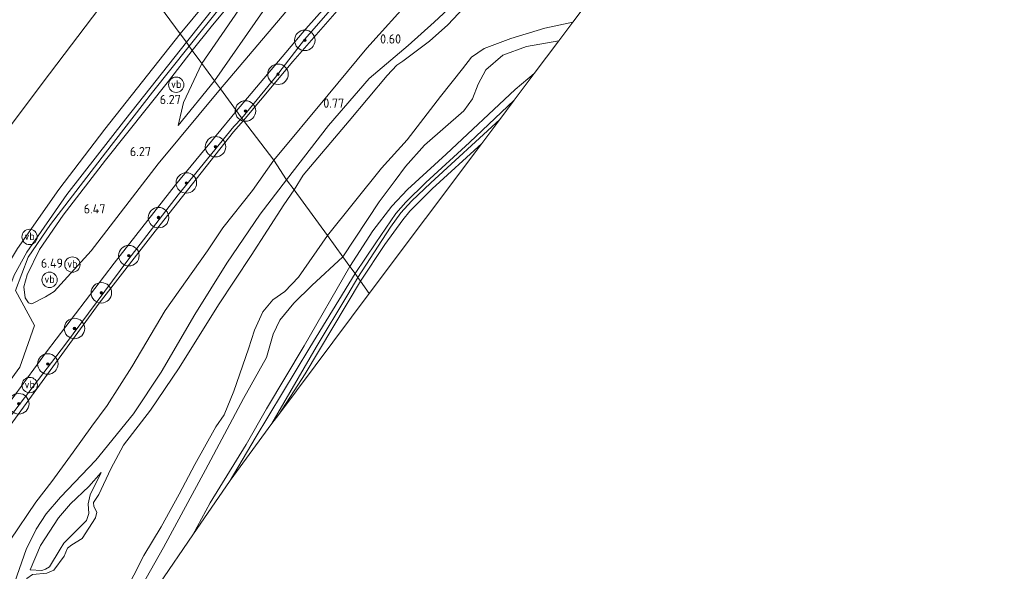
# Model space of a CAD drawing. Extents: x 130905 to 137824, y 412333 to 417928.
# Tile 152 of 256: x 133922 to 134114, y 414617 to 414725. Entities that reach past the tile are written whole.
import ezdxf
from ezdxf.enums import TextEntityAlignment as Align
from ezdxf.lldxf.tags import DXFTag

# ---------------------------------------------------------------- set-up
doc = ezdxf.new("R2010")
doc.units = 0
for name, color, linetype, lineweight in [('B-ME-GR-BOOM-S', 90, 'Continuous', 25), ('B-ME-GR-GRAS-GV', 60, 'Continuous', 13), ('B-ME-GW-TALUD_KRUIN-G', 90, 'Continuous', 18), ('B-ME-GW-TALUD_TEEN-G', 90, 'Continuous', 18), ('B-ME-IE-MEUBILAIR_WEGMEUBILAIR-S', 7, 'Continuous', 25), ('B-ME-IE-TERREINAFSCHEIDING_KUNSTMATIG_HEKWERK-G', 20, 'IE-TERREINAFSCHEIDING-KUNSTMATIG', 18), ('B-ME-KG-GRENS_OPNAME-G', 210, 'KG-OPNAME', 18), ('B-ME-OB-OEVERVOORZIENING-G', 7, 'Continuous', 18), ('B-ME-OG-TERREIN_GROEN-GV', 7, 'Continuous', 18), ('B-ME-OG-WATER_RIVIER-GV', 130, 'Continuous', 18), ('B-ME-OG-WATER_SLOOT-G', 120, 'Continuous', 18), ('B-ME-OG-WATER_SLOOT-GV', 120, 'Continuous', 18), ('B-ME-VH-VERHARDING_ASFALT-GV', 252, 'Continuous', 18), ('B-ME-WH-WINTERBED-G', 150, 'WH-WINTERBED', 18), ('X-XX-AL-HOOGTELABEL-S', 7, 'Continuous', 25)]:
    doc.layers.add(name, color=color, linetype=linetype, lineweight=lineweight)
doc.styles.add('NLCS-ISO', font='NLCS-ISO.ttf')
doc.styles.add('NLCS-ISO-ANNOTATIVE-T18', font='NLCS-ISO.ttf', dxfattribs={"height": 1.8})
doc.styles.get("Standard").update_dxf_attribs({"font": 'arial.ttf'})
doc.linetypes.add('IE-TERREINAFSCHEIDING-KUNSTMATIG', pattern='A,4,[82,NLCS.SHX,S=0.75,R=90,X=0,Y=0],4,-2', length=10)
tags = doc.linetypes.add('KG-OPNAME', pattern='A,5.5,-2,["O",Standard,S=1.8,R=0,X=-0.5,Y=-0.9],-2,5.5,-2,[5,NLCS.SHX,S=0.75,R=0,X=0,Y=0],-2', length=19).pattern_tags.tags
tags[6] = DXFTag(74, 10)
tags = doc.linetypes.add('WH-WINTERBED', pattern='A,6,-3.5,["WB",Standard,S=1.8,R=0,X=-1.5,Y=-0.9],-3.5,6,-3.5,6,-3.5,6,-3.5,6,-3.5', length=51).pattern_tags.tags
tags[6] = DXFTag(74, 10)

# ---------------------------------------------------------------- blocks, each defined once
blk = doc.blocks.new('SGR-BOOM_01-SO')
at = {"linetype": 'ByBlock', "lineweight": 18}
h = blk.add_hatch(color=0, dxfattribs=at)
h.dxf.hatch_style = 1
edge = h.paths.add_edge_path()
edge.add_arc((0, 0), 0.25, 0, 360)
at = {"color": 0, "linetype": 'ByBlock', "lineweight": 18}
for radius in [2, 0.25]:
    blk.add_circle((0, 0), radius, dxfattribs=at)
blk = doc.blocks.new('SIE-WEG_PAAL_VERKEERSBORD-SO')
at = {"color": 0, "linetype": 'ByBlock', "lineweight": 18}
blk.add_circle((0, 0), 1.5, dxfattribs=at)
at = {"color": 0, "linetype": 'ByBlock', "lineweight": 18, "style": 'NLCS-ISO'}
blk.add_text('vb', height=1.5, dxfattribs=at).set_placement((0, 0.13), align=Align.MIDDLE_CENTER)
blk = doc.blocks.new('SAL-HOOGTELABEL-SO')
at = {"color": 0, "linetype": 'ByBlock', "lineweight": -2, "style": 'NLCS-ISO-ANNOTATIVE-T18'}
blk.add_attdef('HOOGTE', text='', height=1.8, dxfattribs=at).set_placement((2.79, 0), align=Align.RIGHT)

msp = doc.modelspace()

# ---------------------------------------------------------------- linework, layer by layer
at = {"layer": 'B-ME-GR-GRAS-GV'}
for points in [[(134063.873, 414817.978, 2.818), (134047.558, 414802.088, 3.302), (134027.216, 414782.442, 3.984), (134013.584, 414768.758, 4.375), (134003.585, 414758.792, 4.761), (133992.026, 414746.321, 5.022), (133978.707, 414732.16, 5.331), (133961.221, 414711.472, 5.794), (133960.095, 414713.018, 5.835), (133969.519, 414726.558, 5.685), (133976.621, 414734.903, 5.473), (133986.312, 414746.722, 5.385), (133987.755, 414745.462, 5.178), (134010.777, 414770.42, 4.502), (134027.928, 414787.28, 3.966), (134045.08, 414804.141, 3.429), (134069.893, 414828.469, 2.79)], [(134068.139, 414814.134, 2.577), (134057.313, 414803.563, 2.997), (134043.887, 414790.557, 3.435), (134030.515, 414777.629, 3.954), (134027.381, 414774.144, 4.021), (134026.309, 414771.375, 3.836), (134017.632, 414762.641, 4.252), (134010.906, 414758.005, 4.597), (133998.914, 414744.973, 4.785), (133991.014, 414736.439, 4.987), (133977.612, 414721.123, 5.326), (133971.994, 414713.778, 5.256), (133965.375, 414705.77, 5.624), (133965.146, 414706.085, 5.687), (133964.333, 414707.201, 5.793), (133977.916, 414723.186, 5.466), (133993.02, 414740.217, 4.99), (134002.891, 414750.729, 4.701), (134015.766, 414764.216, 4.368), (134026.18, 414774.579, 4.098), (134044.517, 414792.158, 3.489), (134061.119, 414808.36, 2.919), (134075.869, 414822.853, 2.464)], [(133918.677, 414769.87, 1.588), (133922.781, 414764.237, 2.165), (133943.681, 414735.455, 2.752), (133939.133, 414729.33, 2.914), (133926.412, 414712.528, 2.864), (133918.9, 414702.468, 2.814)], [(133918.9, 414702.468, 2.814), (133926.412, 414712.528, 2.864), (133939.133, 414729.33, 2.914), (133943.681, 414735.455, 2.752), (133953.39, 414722.222, 6.142), (133938.655, 414703.61, 6.264), (133929.709, 414691.817, 6.213), (133921.627, 414680.331, 6.127)], [(134007.394, 414728.665, 0.501), (134002.946, 414724.481, 0.234), (133997.869, 414719.967, 0.147), (133990.223, 414713.483, 0.546), (133982.282, 414704.309, 0.598), (133974.145, 414693.731, 0.329), (133971.642, 414697.57, 1.237), (133982.264, 414710.324, 0.962), (133989.809, 414719.434, 0.85), (133998.821, 414729.484, 0.9)], [(134011.84, 414730.674, -0.645), (134005.6, 414723.962, -0.645), (134002.013, 414720.813, -0.645), (133996.787, 414716.877, -0.645), (133995.658, 414716.089, -0.645), (133993.75, 414714.111, -0.645), (133986.333, 414705.262, -0.645), (133977.382, 414694.639, -0.645), (133975.582, 414691.759, -0.645), (133974.145, 414693.731, 0.329), (133982.282, 414704.309, 0.598), (133990.223, 414713.483, 0.546), (133997.869, 414719.967, 0.147), (134002.946, 414724.481, 0.234), (134007.394, 414728.665, 0.501)], [(133912.421, 414639.847, 6.637), (133927.299, 414660.144, 6.661), (133940.503, 414677.476, 6.496), (133952.477, 414692.748, 6.124), (133964.333, 414707.201, 5.793), (133965.146, 414706.085, 5.687), (133965.375, 414705.77, 5.624), (133963.862, 414704.117, 5.723), (133952.961, 414690.758, 6.032), (133943.173, 414678.026, 6.374), (133931.015, 414661.617, 6.465), (133920.252, 414647.565, 6.516)], [(133920.252, 414647.565, 6.516), (133931.015, 414661.617, 6.465), (133943.173, 414678.026, 6.374), (133952.961, 414690.758, 6.032), (133963.862, 414704.117, 5.723), (133965.375, 414705.77, 5.624), (133965.698, 414705.327, 5.378), (133963.772, 414703.062, 5.226), (133948.458, 414683.686, 5.74), (133937.562, 414669.61, 5.858), (133921.773, 414647.908, 5.781)], [(133921.773, 414647.908, 5.781), (133937.562, 414669.61, 5.858), (133948.458, 414683.686, 5.74), (133963.772, 414703.062, 5.226), (133965.698, 414705.327, 5.378), (133971.642, 414697.57, 1.237), (133967.47, 414691.604, 1.299), (133961.678, 414684.372, 1.337), (133958.728, 414679.844, 1.387), (133950.441, 414668.199, 1.437), (133943.933, 414657.215, 1.237), (133939.101, 414649.65, 1.249), (133936.137, 414645.6, 1.162), (133932.489, 414640.582, 1.062), (133928.34, 414634.799, 1.099), (133925.228, 414630.818, 1.174), (133920.173, 414623.346, 1.19)], [(133920.173, 414623.346, 1.19), (133925.228, 414630.818, 1.174), (133928.34, 414634.799, 1.099), (133932.489, 414640.582, 1.062), (133936.137, 414645.6, 1.162), (133939.101, 414649.65, 1.249), (133943.933, 414657.215, 1.237), (133950.441, 414668.199, 1.437), (133958.728, 414679.844, 1.387), (133961.678, 414684.372, 1.337), (133967.47, 414691.604, 1.299), (133971.642, 414697.57, 1.237), (133974.145, 414693.731, 0.329), (133968.967, 414687.023, 0.565), (133962.493, 414677.454, 0.515), (133956.224, 414667.416, 0.727), (133949.682, 414656.159, 0.652), (133944.268, 414648.061, 0.64), (133936.938, 414639.004, 0.765), (133930.03, 414631.783, 0.677), (133927.248, 414628.51, 0.665), (133925.254, 414625.544, 0.827), (133923.305, 414621.518, 0.602), (133920.643, 414613.946, 0.891)], [(133920.643, 414613.946, 0.891), (133923.305, 414621.518, 0.602), (133925.254, 414625.544, 0.827), (133927.248, 414628.51, 0.665), (133930.03, 414631.783, 0.677), (133936.938, 414639.004, 0.765), (133944.268, 414648.061, 0.64), (133949.682, 414656.159, 0.652), (133956.224, 414667.416, 0.727), (133962.493, 414677.454, 0.515), (133968.967, 414687.023, 0.565), (133974.145, 414693.731, 0.329), (133975.582, 414691.759, -0.645), (133973.596, 414688.824, -0.645), (133967.195, 414678.934, -0.645), (133960.845, 414669.289, -0.645), (133953.196, 414657.01, -0.645), (133947.596, 414648.77, -0.645), (133942.289, 414641.889, -0.645), (133939.869, 414637.288, -0.645), (133937.476, 414632.27, -0.645), (133936.439, 414630.753, -0.645), (133936.496, 414629.954, -0.645), (133937.123, 414628.814, -0.645), (133936.861, 414627.742, -0.645), (133934.217, 414623.682, -0.645), (133932.233, 414622.461, -0.645), (133931.39, 414621.811, -0.645), (133930.751, 414620.237, -0.645), (133928.711, 414617.533, -0.645), (133927.366, 414616.917, -0.645)]]:
    msp.add_polyline3d(points, dxfattribs=at)
for points in [[(133982.264, 414710.324, 0.962), (133971.642, 414697.57, 1.237), (133965.698, 414705.327, 5.378), (133975.378, 414716.833, 5.246), (133986.739, 414729.893, 4.904), (133994.933, 414738.731, 4.565), (134004.379, 414748.542, 4.215), (134017.632, 414762.641, 4.252), (134022.886, 414763.603, 3.84), (134027.019, 414765.599, 3.677), (134033.952, 414769.577, 2.84), (134038.449, 414771.643, 2.115), (134042.516, 414772.977, 1.602), (134030.88, 414762.632, 1.335), (134018.756, 414753.671, 1.455), (134012.543, 414746.843, 1.458), (134005.797, 414737.908, 1.137), (133998.821, 414729.484, 0.9), (133989.809, 414719.434, 0.85)], [(133961.3, 414731.861, 6.273), (133953.39, 414722.222, 6.142), (133943.681, 414735.455, 2.752), (133951.701, 414745.718, 2.539), (133960.642, 414756.703, 2.577), (133966.923, 414764.414, 2.551), (133978.972, 414753.193, 6.435), (133970.961, 414743.715, 6.358)], [(133975.378, 414716.833, 5.246), (133965.698, 414705.327, 5.378), (133965.375, 414705.77, 5.624), (133971.994, 414713.778, 5.256), (133977.612, 414721.123, 5.326), (133991.014, 414736.439, 4.987), (133998.914, 414744.973, 4.785), (134010.906, 414758.005, 4.597), (134017.632, 414762.641, 4.252), (134004.379, 414748.542, 4.215), (133994.933, 414738.731, 4.565), (133986.739, 414729.893, 4.904)], [(133960.437, 414727.958, 6.33), (133954.598, 414720.563, 6.305), (133953.39, 414722.222, 6.142), (133961.3, 414731.861, 6.273), (133970.961, 414743.715, 6.358), (133978.972, 414753.193, 6.435), (133980.288, 414751.968, 6.394), (133979.57, 414751.128, 6.393), (133975.446, 414746.053, 6.405), (133967.345, 414736.291, 6.355)], [(133967.397, 414730.75, 6.207), (133957.599, 414716.444, 6.234), (133955.727, 414718.933, 6.28), (133959.446, 414723.576, 6.33), (133968.729, 414734.847, 6.33), (133981.216, 414749.73, 6.405), (133981.86, 414750.503, 6.399), (133983.004, 414749.467, 6.341)], [(133969.519, 414726.558, 5.685), (133960.095, 414713.018, 5.835), (133957.599, 414716.444, 6.234), (133967.397, 414730.75, 6.207), (133983.004, 414749.467, 6.341), (133986.312, 414746.722, 5.385), (133976.621, 414734.903, 5.473)], [(133917.223, 414664.138, 6.68), (133915.008, 414661.92, 6.579), (133914.529, 414662.479, 6.579), (133916.292, 414668.917, 6.369), (133918.351, 414674.206, 6.314), (133919.405, 414676.595, 6.206), (133921.627, 414680.331, 6.127), (133929.709, 414691.817, 6.213), (133938.655, 414703.61, 6.264), (133953.39, 414722.222, 6.142), (133954.598, 414720.563, 6.305), (133942.754, 414705.598, 6.418), (133931.253, 414690.861, 6.33), (133923.433, 414679.592, 6.305), (133920.96, 414675.132, 6.418), (133919.946, 414672.315, 6.443), (133919.331, 414669.156, 6.505), (133918.306, 414665.735, 6.643)], [(133954.005, 414708.814, 6.188), (133952.991, 414704.343, 6.013), (133960.095, 414713.018, 5.835), (133961.221, 414711.472, 5.794), (133949.045, 414696.83, 6.156), (133936, 414679.835, 6.48), (133928.75, 414671.93, 6.668), (133927.097, 414670.846, 6.543), (133924.44, 414669.488, 6.543), (133923.79, 414669.705, 6.543), (133923.117, 414670.651, 6.53), (133922.877, 414672.84, 6.518), (133923.515, 414675.156, 6.48), (133925.931, 414680.128, 6.393), (133930.57, 414686.812, 6.33), (133938.777, 414697.534, 6.318), (133951.122, 414712.979, 6.393), (133955.727, 414718.933, 6.28), (133957.599, 414716.444, 6.234)], [(133960.095, 414713.018, 5.835), (133952.991, 414704.343, 6.013), (133954.005, 414708.814, 6.188), (133957.599, 414716.444, 6.234)], [(133991.548, 414681.439, -0.426), (133987.487, 414675.418, -0.426), (133986.473, 414676.81, 0.699), (133990.969, 414683.773, 0.723), (133994.661, 414688.558, 0.711), (133997.73, 414691.852, 0.768), (134005.246, 414698.757, 0.804), (134018.729, 414711.357, 0.525), (134022.461, 414714.464, 0.53), (134018.562, 414709.259, -0.426), (134009.82, 414701.005, -0.426), (134001.336, 414693.165, -0.426), (133997.379, 414689.326, -0.426), (133995.475, 414687.118, -0.426)], [(133993.31, 414681.068, 0.624), (133988.554, 414673.954, 0.597), (133988.026, 414674.678, -0.426), (133994.425, 414684.508, -0.426), (133996.395, 414687.289, -0.426), (133998.476, 414689.55, -0.426), (134002.275, 414693.115, -0.426), (134015.738, 414705.489, -0.426), (134012.247, 414700.83, 0.45), (134002.512, 414691.984, 0.559), (133998.2, 414687.594, 0.582), (133996.788, 414685.922, 0.608)], [(134012.247, 414700.83, 0.45), (133990.273, 414671.497, 0.695), (133988.554, 414673.954, 0.597), (133993.31, 414681.068, 0.624), (133996.788, 414685.922, 0.608), (133998.2, 414687.594, 0.582), (134002.512, 414691.984, 0.559)], [(133963.099, 414635.027, -0.426), (133955.865, 414624.432, 0.693), (133959.201, 414630.675, 0.668), (133966.223, 414642.058, 0.593), (133970.201, 414649.015, 0.688), (133977.587, 414661.322, 0.55), (133986.473, 414676.81, 0.699), (133987.487, 414675.418, -0.426), (133978.681, 414661, -0.426), (133968.013, 414643.26, -0.426)], [(133972.602, 414647.91, 0.426), (133971.272, 414646.134, -0.426), (133979.894, 414661.024, -0.426), (133986.111, 414671.322, -0.426), (133988.026, 414674.678, -0.426), (133988.554, 414673.954, 0.597), (133977.751, 414655.871, 0.553)], [(133990.273, 414671.497, 0.695), (133972.602, 414647.91, 0.426), (133977.751, 414655.871, 0.553), (133988.554, 414673.954, 0.597)], [(133927.083, 414617.688, -0.246), (133926.399, 414617.46, -0.246), (133924.073, 414617.608, -0.171), (133926.135, 414622.318, -0.059), (133929.6, 414627.702, 0.117), (133931.994, 414630.496, 0.279), (133935.517, 414633.827, 0.217), (133937.945, 414636.553, -0.009), (133935.814, 414632.208, 0.004), (133935.415, 414630.44, -0.034), (133935.576, 414628.582, -0.034), (133935.12, 414627.213, -0.034), (133930.674, 414622.764, -0.059), (133929.922, 414621.589, -0.059), (133927.893, 414618.179, -0.271)], [(133924.073, 414617.608, -0.171), (133926.399, 414617.46, -0.246), (133927.083, 414617.688, -0.246), (133927.893, 414618.179, -0.271), (133929.922, 414621.589, -0.059), (133930.674, 414622.764, -0.059), (133935.12, 414627.213, -0.034), (133935.576, 414628.582, -0.034), (133935.415, 414630.44, -0.034), (133935.814, 414632.208, 0.004), (133937.945, 414636.553, -0.009), (133935.517, 414633.827, 0.217), (133931.994, 414630.496, 0.279), (133929.6, 414627.702, 0.117), (133926.135, 414622.318, -0.059)]]:
    msp.add_polyline3d(points, close=True, dxfattribs=at)
at = {"layer": 'B-ME-GW-TALUD_KRUIN-G'}
for points in [[(133957.599, 414716.444, 6.234), (133967.397, 414730.75, 6.207), (133983.004, 414749.467, 6.341), (133986.469, 414752.917, 6.3), (133991.885, 414759.151, 6.345), (133999.047, 414767.562, 6.324), (134013.592, 414784.478, 6.29), (134040.446, 414813.623, 6.101), (134065.19, 414840.399, 5.972), (134079.999, 414854.906, 5.955), (134095.148, 414869.928, 6.101), (134116.355, 414891.401, 6.075), (134130.141, 414904.983, 6.057), (134150.115, 414924.087, 6.095), (134174.74, 414946.399, 6.161), (134189.727, 414959.854, 6.142), (134208.051, 414975.817, 6.12)], [(133974.145, 414693.731, 0.329), (133982.282, 414704.309, 0.598), (133990.223, 414713.483, 0.546), (133997.869, 414719.967, 0.147), (134002.946, 414724.481, 0.234), (134007.394, 414728.665, 0.501), (134010.839, 414732.085, 0.364), (134013.964, 414735.857, 0.214), (134015.586, 414738.701, 0.251), (134016.516, 414740.426, 0.339), (134017.596, 414741.513, 0.514), (134018.916, 414742.406, 0.726), (134024.201, 414744.44, 0.714), (134029.409, 414745.607, 0.664), (134030.752, 414746.341, 0.639), (134032.402, 414747.715, 0.614), (134033.492, 414749.348, 0.589), (134036.69, 414755.071, 0.726), (134039.576, 414758.58, 0.751), (134041.442, 414760.148, 0.726), (134045.346, 414762.657, 0.889), (134048.295, 414764.228, 0.964), (134051.798, 414767.135, 0.989), (134054.415, 414769.195, 0.951)], [(134017.632, 414762.641, 4.252), (134010.906, 414758.005, 4.597), (133998.914, 414744.973, 4.785), (133991.014, 414736.439, 4.987), (133977.612, 414721.123, 5.326), (133971.994, 414713.778, 5.256), (133965.375, 414705.77, 5.624)], [(133953.39, 414722.222, 6.142), (133961.3, 414731.861, 6.273), (133970.961, 414743.715, 6.358), (133978.972, 414753.193, 6.435)], [(133921.627, 414680.331, 6.127), (133929.709, 414691.817, 6.213), (133938.655, 414703.61, 6.264), (133953.39, 414722.222, 6.142)], [(134027.237, 414720.839, 0.631), (134020.918, 414719.734, 0.557), (134016.319, 414718.051, 0.59), (134013.032, 414715.184, 0.624), (134011.511, 414712.362, 0.701), (134010.392, 414709.509, 0.71), (134008.713, 414707.216, 0.689), (134001.056, 414700.493, 0.761), (133997.356, 414696.295, 0.749), (133995.298, 414693.584, 0.731), (133992.23, 414689.423, 0.761), (133985.123, 414678.664, 0.761)], [(133952.991, 414704.343, 6.013), (133954.005, 414708.814, 6.188), (133957.599, 414716.444, 6.234)], [(133965.375, 414705.77, 5.624), (133963.862, 414704.117, 5.723), (133952.961, 414690.758, 6.032), (133943.173, 414678.026, 6.374), (133931.015, 414661.617, 6.465), (133920.252, 414647.565, 6.516), (133903.354, 414624.412, 6.475), (133886.149, 414601.08, 6.523), (133876.254, 414586.899, 6.496), (133861.447, 414566.818, 6.503), (133846.524, 414546.492, 6.426), (133832.889, 414528.559, 6.485), (133824.939, 414517.543, 6.548), (133816.539, 414506.763, 6.484), (133802.836, 414489.125, 6.543), (133790.702, 414474.87, 6.568), (133773.935, 414454.771, 6.536), (133762.37, 414440.553, 6.554), (133752.319, 414428.028, 6.491), (133749.47, 414424.078, 6.457), (133747.793, 414421.152, 6.464), (133745.784, 414417.246, 6.405)], [(133920.643, 414613.946, 0.891), (133923.305, 414621.518, 0.602), (133925.254, 414625.544, 0.827), (133927.248, 414628.51, 0.665), (133930.03, 414631.783, 0.677), (133936.938, 414639.004, 0.765), (133944.268, 414648.061, 0.64), (133949.682, 414656.159, 0.652), (133956.224, 414667.416, 0.727), (133962.493, 414677.454, 0.515), (133968.967, 414687.023, 0.565), (133974.145, 414693.731, 0.329)], [(133929.452, 414586.182, 0.127), (133929.1, 414586.705, 0.104), (133928.883, 414588.279, 0.067), (133929.248, 414589.26, 0.092), (133932.77, 414593.959, 0.167), (133939.951, 414603.997, 0.317), (133950.138, 414621.96, 0.517), (133958.287, 414637.073, 0.442), (133965.718, 414651.056, 0.43), (133970.208, 414659.063, 0.292), (133971.484, 414663.579, 0.292), (133972.806, 414666.35, 0.28), (133975.531, 414669.624, 0.492), (133979.087, 414673.115, 0.567), (133985.123, 414678.664, 0.761)], [(133937.945, 414636.553, -0.009), (133935.814, 414632.208, 0.004), (133935.415, 414630.44, -0.034), (133935.576, 414628.582, -0.034), (133935.12, 414627.213, -0.034), (133930.674, 414622.764, -0.059), (133929.922, 414621.589, -0.059), (133927.893, 414618.179, -0.271), (133927.083, 414617.688, -0.246), (133926.399, 414617.46, -0.246), (133924.073, 414617.608, -0.171)]]:
    msp.add_polyline3d(points, dxfattribs=at)
at = {"layer": 'B-ME-GW-TALUD_TEEN-G'}
for points in [[(133960.095, 414713.018, 5.835), (133969.519, 414726.558, 5.685), (133976.621, 414734.903, 5.473), (133986.312, 414746.722, 5.385), (133994.658, 414755.474, 5.089)], [(133971.642, 414697.57, 1.237), (133982.264, 414710.324, 0.962), (133989.809, 414719.434, 0.85), (133998.821, 414729.484, 0.9), (134005.797, 414737.908, 1.137)], [(133790.543, 414523.92, 2.59), (133806.137, 414544.9, 2.713), (133821.835, 414566.881, 2.656), (133841.225, 414594.173, 2.656), (133856.458, 414615.638, 2.742), (133871.721, 414637.031, 2.802), (133882.55, 414652.201, 2.939), (133890.7, 414663.664, 2.927), (133897.505, 414673.257, 2.777), (133906.008, 414684.811, 2.839), (133918.9, 414702.468, 2.814), (133926.412, 414712.528, 2.864), (133939.133, 414729.33, 2.914), (133943.681, 414735.455, 2.752)], [(133960.095, 414713.018, 5.835), (133952.991, 414704.343, 6.013)], [(133911.062, 414611.229, 1.416), (133912.399, 414613.183, 1.453), (133920.173, 414623.346, 1.19), (133925.228, 414630.818, 1.174), (133928.34, 414634.799, 1.099), (133932.489, 414640.582, 1.062), (133936.137, 414645.6, 1.162), (133939.101, 414649.65, 1.249), (133943.933, 414657.215, 1.237), (133950.441, 414668.199, 1.437), (133958.728, 414679.844, 1.387), (133961.678, 414684.372, 1.337), (133967.47, 414691.604, 1.299), (133971.642, 414697.57, 1.237)], [(133924.073, 414617.608, -0.171), (133926.135, 414622.318, -0.059), (133929.6, 414627.702, 0.117), (133931.994, 414630.496, 0.279), (133935.517, 414633.827, 0.217), (133937.945, 414636.553, -0.009)]]:
    msp.add_polyline3d(points, dxfattribs=at)
at = {"layer": 'B-ME-IE-TERREINAFSCHEIDING_KUNSTMATIG_HEKWERK-G'}
for points in [[(133994.933, 414738.731, 4.565), (133986.739, 414729.893, 4.904), (133975.378, 414716.833, 5.246), (133965.698, 414705.327, 5.378)], [(133965.698, 414705.327, 5.378), (133963.772, 414703.062, 5.226), (133948.458, 414683.686, 5.74), (133937.562, 414669.61, 5.858), (133921.773, 414647.908, 5.781), (133903.914, 414623.467, 5.965), (133894.059, 414610.351, 6.029), (133884.238, 414596.961, 6.102), (133864.244, 414569.782, 6.11), (133847.455, 414546.849, 6.082), (133834.196, 414528.697, 6.077), (133823.455, 414514.194, 6.155), (133807.025, 414493.13, 6.247), (133788.781, 414470.767, 5.962), (133774.555, 414453.505, 5.813), (133763.669, 414440.092, 5.923), (133751.001, 414424.555, 6.1), (133747.473, 414419.543, 6.176), (133745.784, 414417.246, 6.405)]]:
    msp.add_polyline3d(points, dxfattribs=at)
at = {"layer": 'B-ME-KG-GRENS_OPNAME-G'}
for points in [[(133990.273, 414671.497, 0.695), (134012.247, 414700.83, 0.45), (134015.738, 414705.489, -0.426), (134018.562, 414709.259, -0.426), (134022.461, 414714.464, 0.53), (134027.237, 414720.839, 0.631), (134029.99, 414724.514, -0.645), (134038.523, 414735.904, -0.581), (134039.867, 414737.387, -0.645), (134045.614, 414743.728, 0.48), (134054.067, 414753.055, 0.543), (134055.051, 414754.141, -0.398), (134055.631, 414754.782, -0.398), (134056.72, 414755.982, 0.612), (134075.959, 414777.212, 0.596), (134078.491, 414780.005, -0.645), (134084.221, 414786.442, -0.645), (134086.862, 414789.504, 0.934), (134092.098, 414795.579, 1.203), (134100.427, 414805.241, 2.622), (134103.136, 414809.791, 2.489), (134102.75, 414813.13, 0.981)], [(133755.328, 414361.261, 1.014), (133777.828, 414389.271, 0.724), (133778.473, 414390.078, 0.01), (133779.213, 414391.005, 0.01), (133779.722, 414391.644, 0.85), (133826.007, 414449.749, 0.558), (133832.078, 414457.451, -0.645), (133844.403, 414473.088, -0.645), (133872.98, 414509.345, -0.645), (133906.129, 414553.81, -0.645), (133928.111, 414584.247, -0.645), (133929.452, 414586.182, 0.127), (133936.001, 414595.63, 0.546), (133949.28, 414614.786, 0.461), (133955.865, 414624.432, 0.693), (133963.099, 414635.027, -0.426), (133971.272, 414646.134, -0.426), (133972.602, 414647.91, 0.426), (133990.273, 414671.497, 0.695)]]:
    msp.add_polyline3d(points, dxfattribs=at)
at = {"layer": 'B-ME-OB-OEVERVOORZIENING-G'}
for points in [[(134005.6, 414723.962, -0.645), (134011.84, 414730.674, -0.645)], [(134005.6, 414723.962, -0.645), (134002.013, 414720.813, -0.645), (133996.787, 414716.877, -0.645), (133995.658, 414716.089, -0.645), (133993.75, 414714.111, -0.645), (133986.333, 414705.262, -0.645), (133977.382, 414694.639, -0.645), (133975.582, 414691.759, -0.645)], [(133982.095, 414682.819, -0.645), (133992.643, 414695.975, -0.645), (133997.655, 414701.555, -0.645), (134004.175, 414709.978, -0.645), (134008.491, 414715.407, -0.645), (134010.195, 414717.635, -0.645), (134012.71, 414719.331, -0.645), (134017.892, 414721.284, -0.645), (134024.557, 414723.357, -0.645), (134029.99, 414724.514, -0.645)], [(133975.582, 414691.759, -0.645), (133973.596, 414688.824, -0.645), (133967.195, 414678.934, -0.645), (133960.845, 414669.289, -0.645), (133953.196, 414657.01, -0.645), (133947.596, 414648.77, -0.645), (133942.289, 414641.889, -0.645), (133939.869, 414637.288, -0.645)], [(133928.111, 414584.247, -0.645), (133926.875, 414585.643, -0.645), (133926.544, 414587.103, -0.645), (133926.886, 414588.414, -0.645), (133928.242, 414590.889, -0.645), (133933.44, 414597.482, -0.645), (133940.495, 414608.968, -0.645), (133946.262, 414620.35, -0.645), (133949.681, 414625.996, -0.645), (133953.157, 414632.326, -0.645), (133956.234, 414638.143, -0.645), (133960.303, 414645.511, -0.645), (133961.944, 414647.815, -0.645), (133963.859, 414652.48, -0.645), (133966.696, 414660.714, -0.645), (133967.858, 414664.375, -0.645), (133969.476, 414667.922, -0.645), (133971.471, 414670.26, -0.645), (133973.797, 414671.937, -0.645), (133976.441, 414674.686, -0.645), (133982.095, 414682.819, -0.645)], [(133939.869, 414637.288, -0.645), (133937.476, 414632.27, -0.645), (133936.439, 414630.753, -0.645), (133936.496, 414629.954, -0.645), (133937.123, 414628.814, -0.645), (133936.861, 414627.742, -0.645), (133934.217, 414623.682, -0.645), (133932.233, 414622.461, -0.645), (133931.39, 414621.811, -0.645), (133930.751, 414620.237, -0.645), (133928.711, 414617.533, -0.645), (133927.366, 414616.917, -0.645), (133924.583, 414616.665, -0.645), (133923.42, 414615.912, -0.645), (133922.987, 414614.612, -0.645), (133921.427, 414609.184, -0.645)]]:
    msp.add_polyline3d(points, dxfattribs=at)
at = {"layer": 'B-ME-OG-TERREIN_GROEN-GV'}
for points in [[(133992.23, 414689.423, 0.761), (133985.123, 414678.664, 0.761), (133982.095, 414682.819, -0.645), (133992.643, 414695.975, -0.645), (133997.655, 414701.555, -0.645), (134004.175, 414709.978, -0.645), (134008.491, 414715.407, -0.645), (134010.195, 414717.635, -0.645), (134012.71, 414719.331, -0.645), (134017.892, 414721.284, -0.645), (134024.557, 414723.357, -0.645), (134029.99, 414724.514, -0.645), (134027.237, 414720.839, 0.631), (134020.918, 414719.734, 0.557), (134016.319, 414718.051, 0.59), (134013.032, 414715.184, 0.624), (134011.511, 414712.362, 0.701), (134010.392, 414709.509, 0.71), (134008.713, 414707.216, 0.689), (134001.056, 414700.493, 0.761), (133997.356, 414696.295, 0.749), (133995.298, 414693.584, 0.731)], [(133990.969, 414683.773, 0.723), (133986.473, 414676.81, 0.699), (133985.123, 414678.664, 0.761), (133992.23, 414689.423, 0.761), (133995.298, 414693.584, 0.731), (133997.356, 414696.295, 0.749), (134001.056, 414700.493, 0.761), (134008.713, 414707.216, 0.689), (134010.392, 414709.509, 0.71), (134011.511, 414712.362, 0.701), (134013.032, 414715.184, 0.624), (134016.319, 414718.051, 0.59), (134020.918, 414719.734, 0.557), (134027.237, 414720.839, 0.631), (134022.461, 414714.464, 0.53), (134018.729, 414711.357, 0.525), (134005.246, 414698.757, 0.804), (133997.73, 414691.852, 0.768), (133994.661, 414688.558, 0.711)], [(133936.001, 414595.63, 0.546), (133929.452, 414586.182, 0.127), (133929.1, 414586.705, 0.104), (133928.883, 414588.279, 0.067), (133929.248, 414589.26, 0.092), (133932.77, 414593.959, 0.167), (133939.951, 414603.997, 0.317), (133950.138, 414621.96, 0.517), (133958.287, 414637.073, 0.442), (133965.718, 414651.056, 0.43), (133970.208, 414659.063, 0.292), (133971.484, 414663.579, 0.292), (133972.806, 414666.35, 0.28), (133975.531, 414669.624, 0.492), (133979.087, 414673.115, 0.567), (133985.123, 414678.664, 0.761), (133986.473, 414676.81, 0.699), (133977.587, 414661.322, 0.55), (133970.201, 414649.015, 0.688), (133966.223, 414642.058, 0.593), (133959.201, 414630.675, 0.668), (133955.865, 414624.432, 0.693), (133949.28, 414614.786, 0.461)]]:
    msp.add_polyline3d(points, close=True, dxfattribs=at)
msp.add_polyline3d([(133940.495, 414608.968, -0.645), (133946.262, 414620.35, -0.645), (133949.681, 414625.996, -0.645), (133953.157, 414632.326, -0.645), (133956.234, 414638.143, -0.645), (133960.303, 414645.511, -0.645), (133961.944, 414647.815, -0.645), (133963.859, 414652.48, -0.645), (133966.696, 414660.714, -0.645), (133967.858, 414664.375, -0.645), (133969.476, 414667.922, -0.645), (133971.471, 414670.26, -0.645), (133973.797, 414671.937, -0.645), (133976.441, 414674.686, -0.645), (133982.095, 414682.819, -0.645), (133985.123, 414678.664, 0.761), (133979.087, 414673.115, 0.567), (133975.531, 414669.624, 0.492), (133972.806, 414666.35, 0.28), (133971.484, 414663.579, 0.292), (133970.208, 414659.063, 0.292), (133965.718, 414651.056, 0.43), (133958.287, 414637.073, 0.442), (133950.138, 414621.96, 0.517), (133939.951, 414603.997, 0.317)], dxfattribs=at)
at = {"layer": 'B-ME-OG-WATER_RIVIER-GV'}
for points in [[(134038.523, 414735.904, -0.581), (134029.99, 414724.514, -0.645), (134024.557, 414723.357, -0.645), (134017.892, 414721.284, -0.645), (134012.71, 414719.331, -0.645), (134010.195, 414717.635, -0.645), (134008.491, 414715.407, -0.645), (134004.175, 414709.978, -0.645), (133997.655, 414701.555, -0.645), (133992.643, 414695.975, -0.645), (133982.095, 414682.819, -0.645), (133975.582, 414691.759, -0.645), (133977.382, 414694.639, -0.645), (133986.333, 414705.262, -0.645), (133993.75, 414714.111, -0.645), (133995.658, 414716.089, -0.645), (133996.787, 414716.877, -0.645), (134002.013, 414720.813, -0.645), (134005.6, 414723.962, -0.645), (134011.84, 414730.674, -0.645)], [(133927.366, 414616.917, -0.645), (133928.711, 414617.533, -0.645), (133930.751, 414620.237, -0.645), (133931.39, 414621.811, -0.645), (133932.233, 414622.461, -0.645), (133934.217, 414623.682, -0.645), (133936.861, 414627.742, -0.645), (133937.123, 414628.814, -0.645), (133936.496, 414629.954, -0.645), (133936.439, 414630.753, -0.645), (133937.476, 414632.27, -0.645), (133939.869, 414637.288, -0.645), (133942.289, 414641.889, -0.645), (133947.596, 414648.77, -0.645), (133953.196, 414657.01, -0.645), (133960.845, 414669.289, -0.645), (133967.195, 414678.934, -0.645), (133973.596, 414688.824, -0.645), (133975.582, 414691.759, -0.645), (133982.095, 414682.819, -0.645), (133976.441, 414674.686, -0.645), (133973.797, 414671.937, -0.645), (133971.471, 414670.26, -0.645), (133969.476, 414667.922, -0.645), (133967.858, 414664.375, -0.645), (133966.696, 414660.714, -0.645), (133963.859, 414652.48, -0.645), (133961.944, 414647.815, -0.645), (133960.303, 414645.511, -0.645), (133956.234, 414638.143, -0.645), (133953.157, 414632.326, -0.645), (133949.681, 414625.996, -0.645), (133946.262, 414620.35, -0.645), (133940.495, 414608.968, -0.645)]]:
    msp.add_polyline3d(points, dxfattribs=at)
at = {"layer": 'B-ME-OG-WATER_SLOOT-G'}
for points in [[(134022.461, 414714.464, 0.53), (134018.729, 414711.357, 0.525), (134005.246, 414698.757, 0.804), (133997.73, 414691.852, 0.768), (133994.661, 414688.558, 0.711), (133990.969, 414683.773, 0.723), (133986.473, 414676.81, 0.699)], [(134012.247, 414700.83, 0.45), (134002.512, 414691.984, 0.559), (133998.2, 414687.594, 0.582), (133996.788, 414685.922, 0.608), (133993.31, 414681.068, 0.624), (133988.554, 414673.954, 0.597)], [(133970.201, 414649.015, 0.688), (133977.587, 414661.322, 0.55), (133986.473, 414676.81, 0.699)], [(133972.602, 414647.91, 0.426), (133977.751, 414655.871, 0.553), (133988.554, 414673.954, 0.597)], [(133955.865, 414624.432, 0.693), (133959.201, 414630.675, 0.668), (133966.223, 414642.058, 0.593), (133970.201, 414649.015, 0.688)]]:
    msp.add_polyline3d(points, dxfattribs=at)
at = {"layer": 'B-ME-OG-WATER_SLOOT-GV'}
for points in [[(133994.425, 414684.508, -0.426), (133988.026, 414674.678, -0.426), (133987.487, 414675.418, -0.426), (133991.548, 414681.439, -0.426), (133995.475, 414687.118, -0.426), (133997.379, 414689.326, -0.426), (134001.336, 414693.165, -0.426), (134009.82, 414701.005, -0.426), (134018.562, 414709.259, -0.426), (134015.738, 414705.489, -0.426), (134002.275, 414693.115, -0.426), (133998.476, 414689.55, -0.426), (133996.395, 414687.289, -0.426)], [(133971.272, 414646.134, -0.426), (133963.099, 414635.027, -0.426), (133968.013, 414643.26, -0.426), (133978.681, 414661, -0.426), (133987.487, 414675.418, -0.426), (133988.026, 414674.678, -0.426), (133986.111, 414671.322, -0.426), (133979.894, 414661.024, -0.426)]]:
    msp.add_polyline3d(points, close=True, dxfattribs=at)
at = {"layer": 'B-ME-VH-VERHARDING_ASFALT-GV'}
for points in [[(134075.869, 414822.853, 2.464), (134061.119, 414808.36, 2.919), (134044.517, 414792.158, 3.489), (134026.18, 414774.579, 4.098), (134015.766, 414764.216, 4.368), (134002.891, 414750.729, 4.701), (133993.02, 414740.217, 4.99), (133977.916, 414723.186, 5.466), (133964.333, 414707.201, 5.793), (133961.221, 414711.472, 5.794), (133978.707, 414732.16, 5.331), (133992.026, 414746.321, 5.022), (134003.585, 414758.792, 4.761), (134013.584, 414768.758, 4.375), (134027.216, 414782.442, 3.984), (134047.558, 414802.088, 3.302), (134063.873, 414817.978, 2.818)], [(134042.579, 414820.608, 6.28), (134031.168, 414808.066, 6.305), (134021.373, 414796.737, 6.293), (134007.634, 414780.824, 6.405), (133998.055, 414769.575, 6.38), (133983.92, 414752.977, 6.38), (133981.86, 414750.503, 6.399), (133981.216, 414749.73, 6.405), (133968.729, 414734.847, 6.33), (133959.446, 414723.576, 6.33), (133955.727, 414718.933, 6.28), (133955.125, 414719.839, 6.16), (133954.598, 414720.563, 6.305), (133960.437, 414727.958, 6.33), (133967.345, 414736.291, 6.355), (133975.446, 414746.053, 6.405), (133979.57, 414751.128, 6.393), (133980.288, 414751.968, 6.394), (133988.047, 414761.05, 6.405), (134001.489, 414776.643, 6.38), (134011.432, 414788.133, 6.343), (134023.375, 414802.17, 6.33), (134034.49, 414814.45, 6.33)], [(133920.96, 414675.132, 6.418), (133923.433, 414679.592, 6.305), (133931.253, 414690.861, 6.33), (133942.754, 414705.598, 6.418), (133954.598, 414720.563, 6.305), (133955.125, 414719.839, 6.16), (133955.727, 414718.933, 6.28), (133951.122, 414712.979, 6.393), (133938.777, 414697.534, 6.318), (133930.57, 414686.812, 6.33), (133925.931, 414680.128, 6.393), (133923.515, 414675.156, 6.48), (133922.877, 414672.84, 6.518), (133923.117, 414670.651, 6.53), (133923.79, 414669.705, 6.543), (133924.44, 414669.488, 6.543), (133927.097, 414670.846, 6.543), (133928.75, 414671.93, 6.668), (133936, 414679.835, 6.48), (133949.045, 414696.83, 6.156), (133961.221, 414711.472, 5.794), (133964.333, 414707.201, 5.793), (133952.477, 414692.748, 6.124), (133940.503, 414677.476, 6.496), (133927.299, 414660.144, 6.661), (133912.421, 414639.847, 6.637)]]:
    msp.add_polyline3d(points, dxfattribs=at)
at = {"layer": 'B-ME-WH-WINTERBED-G'}
for points in [[(134205.944, 414978.64, 6.212), (134199.933, 414973.423, 6.227), (134185.063, 414960.521, 6.219), (134172.836, 414949.639, 6.23), (134161.418, 414939.1, 6.237), (134146.357, 414924.952, 6.182), (134130.05, 414909.326, 6.201), (134114.229, 414893.899, 6.156), (134093.272, 414873.653, 6.23), (134073.513, 414854.29, 6.233), (134057.381, 414838.144, 6.173), (134046.063, 414826.107, 6.216), (134029.232, 414807.111, 6.24), (134015.082, 414790.815, 6.288), (133999.006, 414772.212, 6.329), (133981.012, 414751.318, 6.325), (133980.307, 414750.475, 6.325), (133975.884, 414745.194, 6.378), (133967.198, 414735, 6.288), (133955.125, 414719.839, 6.16)], [(133955.125, 414719.839, 6.16), (133947.967, 414710.832, 6.278), (133938.806, 414698.976, 6.209), (133928.069, 414685.002, 6.188), (133923.716, 414678.648, 6.2), (133921.231, 414672.108, 6.576), (133924.965, 414665.293, 6.797), (133922.077, 414657.143, 6.641), (133904.96, 414633.678, 6.647), (133885.729, 414607.529, 6.65), (133866.543, 414581.41, 6.652), (133845.678, 414553.042, 6.595), (133823.618, 414523.591, 6.574), (133805.969, 414500.581, 6.64), (133782.122, 414471.269, 6.685), (133758.855, 414442.847, 6.692), (133740.548, 414420.611, 6.64), (133724.884, 414401.533, 6.611)]]:
    msp.add_polyline3d(points, dxfattribs=at)

# ---------------------------------------------------------------- block references
at = {"layer": 'B-ME-GR-BOOM-S'}
for p in [(133977.691, 414720.955, 5.186), (133972.465, 414714.326, 5.348), (133966.113, 414707.158, 5.398), (133960.272, 414700.178, 5.936), (133954.572, 414693.106, 6.186), (133949.146, 414686.342, 6.312), (133943.367, 414678.916, 6.574), (133937.987, 414671.662, 6.586), (133932.743, 414664.704, 6.586), (133927.546, 414657.769, 6.536), (133921.88, 414650.001, 6.436)]:
    msp.add_blockref('SGR-BOOM_01-SO', p, dxfattribs=at)
at = {"layer": 'B-ME-IE-MEUBILAIR_WEGMEUBILAIR-S'}
for p in [(133952.594, 414712.281, 6.24), (133923.983, 414682.57, 6.386), (133932.341, 414677.173, 6.734), (133927.882, 414674.199, 6.595), (133924.004, 414653.65, 6.356)]:
    msp.add_blockref('SIE-WEG_PAAL_VERKEERSBORD-SO', p, dxfattribs=at)
at = {"layer": 'X-XX-AL-HOOGTELABEL-S'}
for p, values in [((133993.69, 414720.321, 0.6), {'HOOGTE': '0.60'}), ((133950.712, 414708.494, 6.274), {'HOOGTE': '6.27'}), ((133982.586, 414707.79, 0.774), {'HOOGTE': '0.77'}), ((133944.892, 414698.339, 6.274), {'HOOGTE': '6.27'}), ((133935.996, 414687.148, 6.474), {'HOOGTE': '6.47'}), ((133927.715, 414676.553, 6.487), {'HOOGTE': '6.49'})]:
    msp.add_blockref('SAL-HOOGTELABEL-SO', p, dxfattribs=at).add_auto_attribs(values)

doc.saveas('drawing.dxf')
